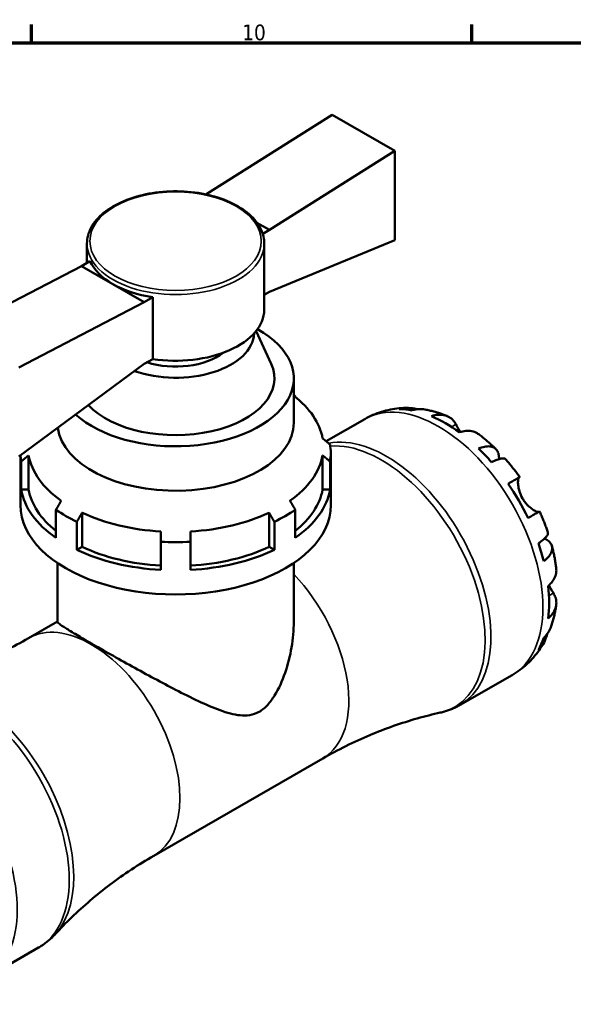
# Model space of a CAD drawing. Header units: millimetres. Extents: x 0 to 896, y 0 to 747.
# Tile 9 of 10: x 629 to 717, y 421 to 578. Entities that reach past the tile are written whole.
import ezdxf

# ---------------------------------------------------------------- set-up
doc = ezdxf.new("R2010")
doc.units = ezdxf.units.MM
for name, color, linetype, lineweight in [('Border (ISO)', 7, 'Continuous', 70), ('Visible (ISO)', 7, 'Continuous', 50), ('Visible Narrow (ISO)', 7, 'Continuous', 35)]:
    doc.layers.add(name, color=color, linetype=linetype, lineweight=lineweight)
doc.styles.add('Note Text (ISO)', font='tahoma.ttf')

# ---------------------------------------------------------------- blocks, each defined once
blk = doc.blocks.new('Borders Default Border')
at = {"layer": 'Border (ISO)'}
for p, q in [((630.75, 574), (630.75, 576.9)), ((700.83, 574), (700.83, 576.9))]:
    blk.add_line(p, q, dxfattribs=at)
at = {"layer": 'Border (ISO)', "flags": 128}
blk.add_lwpolyline([(20, 20), (20, 574), (821, 574), (821, 20), (20, 20)], dxfattribs=at)
at = {"layer": 'Border (ISO)', "color": 232, "true_color": 0xca0064, "insert": (664.29, 574.35), "char_height": 2.5, "attachment_point": 7, "style": 'Note Text (ISO)'}
blk.add_mtext('10', dxfattribs=at)

msp = doc.modelspace()

# ---------------------------------------------------------------- linework, layer by layer
at = {"layer": 'Visible (ISO)'}
for p, q in [((658.68, 549.949), (678.62, 562.523)), ((678.62, 562.523), (688.591, 556.782)), ((688.591, 556.782), (668.65, 544.207)), ((688.591, 542.593), (688.591, 556.782)), ((658.68, 549.949), (658.531, 549.863)), ((658.68, 549.949), (659.022, 549.752)), ((666.636, 545.367), (668.65, 544.207)), ((668.65, 544.207), (667.557, 543.578)), ((668.65, 534.385), (688.591, 542.593)), ((639.595, 542.044), (639.595, 538.959)), ((667.795, 542.044), (667.795, 531.514)), ((640.075, 539.235), (638.74, 538.466)), ((638.74, 538.466), (618.799, 528.075)), ((638.74, 538.466), (643.725, 535.595)), ((643.725, 535.595), (648.71, 532.725)), ((668.65, 534.385), (667.795, 533.892)), ((650.046, 533.494), (648.71, 532.725)), ((650.046, 533.494), (650.046, 523.671)), ((628.769, 522.333), (648.71, 532.725)), ((666.498, 528.112), (668.889, 522.92)), ((650.046, 523.671), (648.71, 522.902)), ((648.71, 522.902), (628.769, 508.145)), ((672.495, 520.6), (672.495, 513.528)), ((672.725, 517.625), (672.725, 517.77)), ((677.645, 510.577), (683.775, 514.107)), ((629.02, 500.406), (629.02, 508.33)), ((630.313, 508.332), (630.313, 502.895)), ((677.077, 502.895), (677.077, 508.332)), ((678.37, 500.406), (678.37, 508.725)), ((629.132, 502.895), (629.132, 507.372)), ((678.258, 502.895), (678.258, 507.372)), ((630.313, 502.895), (629.132, 502.895)), ((678.258, 502.895), (677.077, 502.895)), ((634.665, 495.204), (634.665, 499.68)), ((638.823, 499.207), (638.823, 493.771)), ((668.567, 493.771), (668.567, 499.207)), ((672.725, 495.204), (672.725, 499.68)), ((637.988, 493.29), (637.988, 497.766)), ((669.402, 493.29), (669.402, 497.766)), ((638.823, 493.771), (637.988, 493.29)), ((651.345, 490.104), (651.345, 494.58)), ((656.045, 490.104), (656.045, 494.58)), ((669.402, 493.29), (668.567, 493.771)), ((634.895, 491.203), (634.895, 481.855)), ((672.495, 491.203), (672.495, 481.855)), ((630.292, 479.24), (634.895, 481.891)), ((698.959, 468.615), (707.23, 473.377)), ((650.228, 444.62), (677.098, 460.093)), ((623.614, 425.226), (631.885, 429.989))]:
    msp.add_line(p, q, dxfattribs=at)
for centre, major_axis, ratio, start_param, end_param in [((653.695, 541.337), (-14.1, 0), 0.5758617, 0.2617994, 0.7853982), ((653.695, 541.337), (14.1, 0), 0.5758617, 3.9269908, 4.4505896), ((653.695, 531.514), (14.1, 0), 0.5758617, 4.4505896, 6.2831853), ((653.695, 520.6), (18.8, 0), 0.5758617, 3.7043657, 7.0885046), ((653.695, 527.876), (12.48, 0), 0.5758617, 4.1611364, 6.2632796), ((653.695, 527.876), (-9.4, 0), 0.5758617, 1.0637396, 2.5057049), ((653.695, 520.6), (15.72, 0), 0.5758617, 3.6325616, 6.5424526), ((653.695, 508.725), (-24.675, 0), 0.5758617, 3.8316082, 3.8461401), ((653.695, 509.685), (23.5, 0), 0.5758617, 0.1001674, 0.6435011), ((696.616, 494.383), (-11.648, 20.227), 0.5780931, 5.8247609, 5.9600789), ((696.616, 494.383), (-11.648, 20.227), 0.5780931, 5.3643515, 5.6350902), ((653.695, 513.528), (18.8, 0), 0.5758617, 3.2165719, 6.2831853), ((653.695, 508.725), (24.675, 0), 0.5758617, 6.1878026, 6.378568), ((696.616, 494.383), (-11.648, 20.227), 0.5780931, 5.0393628, 5.1746808), ((653.695, 508.725), (-24.675, 0), 0.5758617, 0.0273129, 0.0953827), ((653.695, 509.685), (-23.5, 0), 0.5758617, 0.1001674, 0.6852307), ((653.695, 509.685), (23.5, 0), 0.5758617, 5.5979546, 6.1830179), ((696.616, 494.383), (-11.648, 20.227), 0.5780931, 4.5789534, 4.849692), ((653.695, 504.249), (-24.675, 0), 0.5758617, 0.0953827, 0.6900155), ((653.695, 504.249), (-23.5, 0), 0.5758617, 0.1001674, 0.6269887), ((653.695, 504.249), (23.5, 0), 0.5758617, 5.6561966, 6.1830179), ((653.695, 504.249), (24.675, 0), 0.5758617, 5.5931698, 6.1878026), ((653.695, 500.406), (-24.675, 0), 0.5758617, 0, 3.1415927), ((653.695, 508.725), (24.675, 0), 0.5758617, 3.8316082, 4.0223735), ((653.695, 509.685), (-23.5, 0), 0.5758617, 0.8855656, 1.4706289), ((653.695, 509.685), (-23.5, 0), 0.5758617, 1.6709637, 2.2560271), ((653.695, 508.725), (24.675, 0), 0.5758617, 5.4024045, 5.5931698), ((653.695, 504.249), (23.5, 0), 0.5758617, 4.0271582, 4.6122216), ((653.695, 508.725), (24.675, 0), 0.5758617, 4.6170063, 4.8077716), ((653.695, 504.249), (23.5, 0), 0.5758617, 4.8125564, 5.3976197), ((696.616, 494.383), (-11.648, 20.227), 0.5780931, 4.2539646, 4.3892826), ((653.695, 504.249), (24.675, 0), 0.5758617, 4.0223735, 4.6170063), ((653.695, 504.249), (24.675, 0), 0.5758617, 4.8077716, 5.4024045), ((696.616, 494.383), (-11.648, 20.227), 0.5780931, 3.7935552, 4.0642939), ((696.616, 494.383), (11.648, -20.227), 0.5780931, 0.3269738, 0.4622918)]:
    msp.add_ellipse(centre, major_axis=major_axis, ratio=ratio, start_param=start_param, end_param=end_param, dxfattribs=at)
for points, knots in [([(639.595, 542.044), (639.595, 542.911), (639.824, 543.776), (640.715, 545.433), (641.391, 546.221), (643.137, 547.65), (644.22, 548.285), (646.671, 549.322), (648.039, 549.722), (650.915, 550.249), (652.422, 550.376), (655.428, 550.347), (656.926, 550.192), (659.767, 549.612), (661.109, 549.187), (663.504, 548.104), (664.557, 547.445), (666.256, 545.951), (666.905, 545.115), (667.629, 543.521), (667.795, 542.783), (667.795, 542.044)], [3.9269908, 3.9269908, 3.9269908, 3.9269908, 4.2271809, 4.2271809, 4.5398758, 4.5398758, 4.8642903, 4.8642903, 5.1898432, 5.1898432, 5.5144344, 5.5144344, 5.8386409, 5.8386409, 6.1633155, 6.1633155, 6.4889404, 6.4889404, 6.8127909, 6.8127909, 7.0685835, 7.0685835, 7.0685835, 7.0685835]), ([(683.775, 514.107), (684.2, 514.351), (684.639, 514.572), (685.536, 514.962), (685.994, 515.132), (686.919, 515.418), (687.386, 515.535), (688.323, 515.719), (688.792, 515.785), (689.726, 515.871), (690.19, 515.89), (690.65, 515.888)], [5.49972085, 5.49972085, 5.49972085, 5.49972085, 5.56468082, 5.56468082, 5.62964079, 5.62964079, 5.69460075, 5.69460075, 5.75956072, 5.75956072, 5.82452068, 5.82452068, 5.82452068, 5.82452068]), ([(689.284, 515.701), (689.678, 515.813), (690.083, 515.872), (690.841, 515.898), (691.263, 515.864), (691.825, 515.744), (691.968, 515.707), (692.109, 515.664)], [0.1494024, 0.1494024, 0.1494024, 0.1494024, 0.29124982, 0.29124982, 0.43706507, 0.43706507, 0.48741206, 0.48741206, 0.48741206, 0.48741206]), ([(693.349, 515.633), (693.043, 515.688), (692.731, 515.706), (692.097, 515.677), (691.721, 515.615), (691.346, 515.502)], [4.26896289, 4.26896289, 4.26896289, 4.26896289, 4.39078313, 4.39078313, 4.53263055, 4.53263055, 4.53263055, 4.53263055]), ([(693.349, 515.633), (693.594, 515.589), (693.837, 515.539), (694.318, 515.429), (694.556, 515.369), (695.028, 515.24), (695.262, 515.17), (695.725, 515.023), (695.955, 514.944), (696.409, 514.78), (696.634, 514.693), (696.857, 514.603)], [5.95483615, 5.95483615, 5.95483615, 5.95483615, 5.99130939, 5.99130939, 6.02778262, 6.02778262, 6.06425586, 6.06425586, 6.10072909, 6.10072909, 6.13720233, 6.13720233, 6.13720233, 6.13720233]), ([(694.389, 514.574), (694.744, 514.693), (695.09, 514.766), (695.715, 514.825), (696.048, 514.814), (696.671, 514.689), (696.96, 514.575), (697.447, 514.289), (697.689, 514.09), (698.048, 513.671), (698.182, 513.472), (698.294, 513.264)], [0.14941001, 0.14941001, 0.14941001, 0.14941001, 0.29044502, 0.29044502, 0.43634177, 0.43634177, 0.58223851, 0.58223851, 0.72934673, 0.72934673, 0.83526259, 0.83526259, 0.83526259, 0.83526259]), ([(698.294, 513.264), (698.298, 513.256), (698.302, 513.248), (698.364, 513.134), (698.427, 513.018), (698.557, 512.785), (698.621, 512.671), (698.773, 512.407), (698.862, 512.256), (698.967, 512.085), (698.976, 512.069), (698.986, 512.054)], [-0.51072287, -0.51072287, -0.51072287, -0.51072287, -0.50653573, -0.50653573, -0.4498196, -0.4498196, -0.40070764, -0.40070764, -0.34173664, -0.34173664, -0.33592843, -0.33592843, -0.33592843, -0.33592843]), ([(701.909, 511.698), (701.826, 511.761), (701.742, 511.817), (701.414, 512.009), (701.126, 512.124), (700.503, 512.249), (700.17, 512.26), (699.545, 512.201), (699.199, 512.128), (698.844, 512.008)], [4.09437396, 4.09437396, 4.09437396, 4.09437396, 4.14541915, 4.14541915, 4.2913159, 4.2913159, 4.43721264, 4.43721264, 4.57824766, 4.57824766, 4.57824766, 4.57824766]), ([(701.91, 511.699), (702.101, 511.555), (702.291, 511.408), (702.666, 511.109), (702.852, 510.956), (703.22, 510.647), (703.402, 510.49), (703.763, 510.17), (703.942, 510.008), (704.295, 509.679), (704.47, 509.512), (704.643, 509.343)], [0.15181689, 0.15181689, 0.15181689, 0.15181689, 0.18846211, 0.18846211, 0.22510733, 0.22510733, 0.26175256, 0.26175256, 0.29839778, 0.29839778, 0.335043, 0.335043, 0.335043, 0.335043]), ([(701.887, 509.431), (702.226, 509.566), (702.547, 509.659), (703.108, 509.767), (703.398, 509.788), (703.917, 509.74), (704.145, 509.671), (704.51, 509.476), (704.679, 509.332), (704.939, 508.962), (705.03, 508.737), (705.13, 508.284), (705.153, 508.021), (705.14, 507.73)], [0.1494024, 0.1494024, 0.1494024, 0.1494024, 0.29124982, 0.29124982, 0.43706507, 0.43706507, 0.58288032, 0.58288032, 0.7290354, 0.7290354, 0.87519047, 0.87519047, 1.01101923, 1.01101923, 1.01101923, 1.01101923]), ([(706.212, 507.688), (706.159, 507.747), (706.086, 507.788), (705.879, 507.842), (705.712, 507.846), (705.301, 507.781), (705.056, 507.712), (704.562, 507.534), (704.269, 507.411), (703.949, 507.256)], [3.99241343, 3.99241343, 3.99241343, 3.99241343, 4.09915263, 4.09915263, 4.24496788, 4.24496788, 4.39078313, 4.39078313, 4.53263055, 4.53263055, 4.53263055, 4.53263055]), ([(706.213, 507.688), (706.37, 507.509), (706.526, 507.328), (706.834, 506.963), (706.986, 506.779), (707.286, 506.406), (707.435, 506.218), (707.728, 505.839), (707.872, 505.647), (708.157, 505.261), (708.298, 505.066), (708.436, 504.87)], [0.44977219, 0.44977219, 0.44977219, 0.44977219, 0.48560592, 0.48560592, 0.52143965, 0.52143965, 0.55727339, 0.55727339, 0.59310712, 0.59310712, 0.62894085, 0.62894085, 0.62894085, 0.62894085]), ([(706.605, 503.822), (706.908, 503.996), (707.177, 504.151), (707.618, 504.404), (707.827, 504.524), (708.154, 504.71), (708.271, 504.777), (708.412, 504.857), (708.447, 504.876), (708.423, 504.861), (708.388, 504.84), (708.334, 504.808)], [0.14941001, 0.14941001, 0.14941001, 0.14941001, 0.29044502, 0.29044502, 0.43634177, 0.43634177, 0.58223851, 0.58223851, 0.72934673, 0.72934673, 0.83526259, 0.83526259, 0.83526259, 0.83526259]), ([(708.334, 504.808), (708.313, 504.796), (708.294, 504.776), (708.248, 504.705), (708.223, 504.641), (708.183, 504.469), (708.169, 504.361), (708.153, 504.055), (708.158, 503.844), (708.217, 503.299), (708.285, 502.956), (708.512, 502.224), (708.675, 501.843), (708.884, 501.482)], [-0.50766593, -0.50766593, -0.50766593, -0.50766593, -0.46718991, -0.46718991, -0.40200215, -0.40200215, -0.33506637, -0.33506637, -0.24300458, -0.24300458, -0.12488859, -0.12488859, 0, 0, 0, 0]), ([(708.884, 501.482), (708.994, 501.292), (709.115, 501.108), (709.384, 500.749), (709.533, 500.576), (709.905, 500.19), (710.132, 499.994), (710.549, 499.685), (710.738, 499.569), (711.016, 499.429), (711.117, 499.388), (711.285, 499.337), (711.353, 499.327), (711.422, 499.332), (711.437, 499.334), (711.45, 499.338)], [0, 0, 0, 0, 0.06608139, 0.06608139, 0.13667451, 0.13667451, 0.23873403, 0.23873403, 0.33457773, 0.33457773, 0.40157847, 0.40157847, 0.46685307, 0.46685307, 0.48798723, 0.48798723, 0.48798723, 0.48798723]), ([(711.586, 499.413), (711.586, 499.414), (711.551, 499.395), (711.421, 499.321), (711.304, 499.255), (710.977, 499.068), (710.768, 498.948), (710.327, 498.695), (710.058, 498.54), (709.755, 498.366)], [4.02068324, 4.02068324, 4.02068324, 4.02068324, 4.14541915, 4.14541915, 4.2913159, 4.2913159, 4.43721264, 4.43721264, 4.57824766, 4.57824766, 4.57824766, 4.57824766]), ([(711.586, 499.414), (711.687, 499.195), (711.786, 498.976), (711.978, 498.536), (712.071, 498.315), (712.254, 497.872), (712.343, 497.649), (712.515, 497.203), (712.599, 496.979), (712.761, 496.529), (712.84, 496.304), (712.916, 496.078)], [0.94186985, 0.94186985, 0.94186985, 0.94186985, 0.97770401, 0.97770401, 1.01353817, 1.01353817, 1.04937233, 1.04937233, 1.08520649, 1.08520649, 1.12104066, 1.12104066, 1.12104066, 1.12104066]), ([(711.403, 494.346), (711.697, 494.545), (711.951, 494.736), (712.353, 495.073), (712.536, 495.249), (712.8, 495.57), (712.881, 495.715), (712.938, 495.919), (712.94, 496.003), (712.916, 496.078)], [0.1494024, 0.1494024, 0.1494024, 0.1494024, 0.29124982, 0.29124982, 0.43706507, 0.43706507, 0.58288032, 0.58288032, 0.69008895, 0.69008895, 0.69008895, 0.69008895]), ([(712.402, 495.128), (712.668, 494.991), (712.892, 494.838), (713.237, 494.523), (713.386, 494.332), (713.574, 493.925), (713.613, 493.708), (713.599, 493.297), (713.543, 493.066), (713.324, 492.595), (713.16, 492.356), (712.785, 491.926), (712.543, 491.696), (712.257, 491.47)], [3.66745899, 3.66745899, 3.66745899, 3.66745899, 3.80684248, 3.80684248, 3.95299756, 3.95299756, 4.09915263, 4.09915263, 4.24496788, 4.24496788, 4.39078313, 4.39078313, 4.53263055, 4.53263055, 4.53263055, 4.53263055]), ([(713.564, 493.892), (713.625, 493.657), (713.682, 493.422), (713.79, 492.952), (713.842, 492.716), (713.938, 492.244), (713.984, 492.007), (714.068, 491.534), (714.107, 491.297), (714.178, 490.822), (714.211, 490.585), (714.24, 490.347)], [1.23573065, 1.23573065, 1.23573065, 1.23573065, 1.27236797, 1.27236797, 1.30900528, 1.30900528, 1.34564259, 1.34564259, 1.38227991, 1.38227991, 1.41891722, 1.41891722, 1.41891722, 1.41891722]), ([(712.97, 487.541), (713.252, 487.788), (713.488, 488.05), (713.853, 488.56), (714.011, 488.853), (714.215, 489.452), (714.261, 489.758), (714.259, 490.138), (714.253, 490.242), (714.24, 490.347)], [0.14941001, 0.14941001, 0.14941001, 0.14941001, 0.29044502, 0.29044502, 0.43634177, 0.43634177, 0.58223851, 0.58223851, 0.63436131, 0.63436131, 0.63436131, 0.63436131]), ([(713.081, 487.642), (713.106, 487.596), (713.131, 487.551), (713.25, 487.334), (713.343, 487.17), (713.522, 486.864), (713.607, 486.722), (713.725, 486.529), (713.762, 486.469), (713.797, 486.412)], [-1.84588864, -1.84588864, -1.84588864, -1.84588864, -1.82942275, -1.82942275, -1.76558177, -1.76558177, -1.70117883, -1.70117883, -1.66961913, -1.66961913, -1.66961913, -1.66961913]), ([(713.797, 486.412), (713.921, 486.212), (714.026, 485.997), (714.208, 485.478), (714.258, 485.17), (714.261, 484.608), (714.215, 484.302), (714.011, 483.702), (713.853, 483.409), (713.488, 482.9), (713.252, 482.637), (712.97, 482.391)], [3.89239507, 3.89239507, 3.89239507, 3.89239507, 3.99831093, 3.99831093, 4.14541915, 4.14541915, 4.2913159, 4.2913159, 4.43721264, 4.43721264, 4.57824766, 4.57824766, 4.57824766, 4.57824766]), ([(714.235, 484.517), (714.203, 484.279), (714.165, 484.041), (714.082, 483.565), (714.035, 483.327), (713.932, 482.852), (713.876, 482.615), (713.753, 482.142), (713.687, 481.906), (713.543, 481.435), (713.465, 481.2), (713.382, 480.965)], [1.71686566, 1.71686566, 1.71686566, 1.71686566, 1.75333143, 1.75333143, 1.78979721, 1.78979721, 1.82626299, 1.82626299, 1.86272876, 1.86272876, 1.89919454, 1.89919454, 1.89919454, 1.89919454]), ([(634.895, 481.855), (634.895, 481.79), (634.99, 481.682), (635.419, 481.347), (635.753, 481.12), (636.676, 480.536), (637.265, 480.178), (638.676, 479.341), (639.497, 478.862), (641.305, 477.821), (642.314, 477.246), (644.467, 476.031), (645.61, 475.391), (647.941, 474.102), (649.131, 473.451), (651.467, 472.193), (652.613, 471.587), (654.908, 470.404), (656.128, 469.794), (658.509, 468.678), (659.669, 468.172), (661.891, 467.366), (662.944, 467.062), (664.475, 466.91), (664.977, 466.91), (665.98, 467.074), (666.482, 467.238), (667.495, 467.821), (667.94, 468.203), (668.747, 469.081), (669.109, 469.578), (670.108, 471.188), (670.657, 472.413), (671.561, 475.02), (671.909, 476.395), (672.376, 479.151), (672.495, 480.532), (672.495, 481.855)], [1.7205478, 1.7205478, 1.7205478, 1.7205478, 2.1041382, 2.1041382, 2.4877287, 2.4877287, 2.8713191, 2.8713191, 3.2549096, 3.2549096, 3.6385, 3.6385, 4.0220905, 4.0220905, 4.4056809, 4.4056809, 4.7892714, 4.7892714, 5.2194083, 5.2194083, 5.6495453, 5.6495453, 6.0796822, 6.0796822, 6.2947507, 6.2947507, 6.5098191, 6.5098191, 6.7248876, 6.7248876, 6.9399561, 6.9399561, 7.370093, 7.370093, 7.80023, 7.80023, 8.2303669, 8.2303669, 8.2303669, 8.2303669]), ([(712.792, 479.877), (712.758, 479.725), (712.716, 479.573), (712.536, 479.019), (712.353, 478.638), (711.951, 477.996), (711.697, 477.676), (711.403, 477.391)], [4.19148567, 4.19148567, 4.19148567, 4.19148567, 4.24496788, 4.24496788, 4.39078313, 4.39078313, 4.53263055, 4.53263055, 4.53263055, 4.53263055]), ([(712.257, 479.283), (712.543, 479.55), (712.785, 479.844), (713.132, 480.382), (713.275, 480.666), (713.382, 480.965)], [0.1494024, 0.1494024, 0.1494024, 0.1494024, 0.29124982, 0.29124982, 0.41559352, 0.41559352, 0.41559352, 0.41559352]), ([(630.292, 479.24), (629.078, 478.541), (627.843, 477.88), (625.346, 476.641), (624.085, 476.064), (621.555, 474.998), (620.287, 474.51), (617.762, 473.623), (616.505, 473.225), (614.021, 472.517), (612.793, 472.207), (611.588, 471.94)], [5.49972085, 5.49972085, 5.49972085, 5.49972085, 5.53560012, 5.53560012, 5.57147939, 5.57147939, 5.60735866, 5.60735866, 5.64323793, 5.64323793, 5.6791172, 5.6791172, 5.6791172, 5.6791172]), ([(712.262, 478.501), (712.033, 478.097), (711.783, 477.699), (711.238, 476.924), (710.943, 476.546), (710.31, 475.817), (709.971, 475.466), (709.252, 474.8), (708.872, 474.485), (708.076, 473.897), (707.66, 473.625), (707.23, 473.377)], [2.02941528, 2.02941528, 2.02941528, 2.02941528, 2.09515786, 2.09515786, 2.16090045, 2.16090045, 2.22664303, 2.22664303, 2.29238561, 2.29238561, 2.3581282, 2.3581282, 2.3581282, 2.3581282]), ([(698.959, 468.615), (698.762, 468.501), (698.562, 468.394), (698.155, 468.192), (697.949, 468.097), (697.53, 467.921), (697.319, 467.84), (696.891, 467.69), (696.676, 467.621), (696.241, 467.497), (696.022, 467.442), (695.802, 467.393)], [2.3581282, 2.3581282, 2.3581282, 2.3581282, 2.39400747, 2.39400747, 2.42988674, 2.42988674, 2.46576601, 2.46576601, 2.50164528, 2.50164528, 2.53752454, 2.53752454, 2.53752454, 2.53752454]), ([(677.098, 460.093), (678.312, 460.792), (679.547, 461.453), (682.044, 462.692), (683.305, 463.269), (685.834, 464.335), (687.103, 464.823), (689.628, 465.71), (690.885, 466.108), (693.369, 466.816), (694.597, 467.125), (695.802, 467.393)], [2.3581282, 2.3581282, 2.3581282, 2.3581282, 2.39400747, 2.39400747, 2.42988674, 2.42988674, 2.46576601, 2.46576601, 2.50164528, 2.50164528, 2.53752454, 2.53752454, 2.53752454, 2.53752454]), ([(634.526, 432.107), (635.363, 433.015), (636.246, 433.921), (638.106, 435.715), (639.081, 436.602), (641.115, 438.341), (642.174, 439.193), (644.366, 440.845), (645.498, 441.646), (647.822, 443.184), (649.014, 443.921), (650.228, 444.62)], [2.17873185, 2.17873185, 2.17873185, 2.17873185, 2.21461112, 2.21461112, 2.25049039, 2.25049039, 2.28636966, 2.28636966, 2.32224893, 2.32224893, 2.3581282, 2.3581282, 2.3581282, 2.3581282]), ([(634.526, 432.107), (634.374, 431.941), (634.216, 431.779), (633.89, 431.466), (633.723, 431.313), (633.379, 431.019), (633.202, 430.877), (632.839, 430.604), (632.654, 430.472), (632.275, 430.222), (632.082, 430.102), (631.885, 429.989)], [2.17873185, 2.17873185, 2.17873185, 2.17873185, 2.21461112, 2.21461112, 2.25049039, 2.25049039, 2.28636966, 2.28636966, 2.32224893, 2.32224893, 2.3581282, 2.3581282, 2.3581282, 2.3581282])]:
    msp.add_open_spline(points, degree=3, knots=knots, dxfattribs=at)
for points, weights in [([(672.495, 517.902), (672.609, 517.836), (672.725, 517.77)], [1.2171885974, 1.20989406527, 1.20259019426]), ([(678.258, 510.078), (677.653, 510.57), (677.077, 511.039)], [1.20259019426, 1.22998749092, 1.25725338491]), ([(629.132, 507.372), (629.737, 507.864), (630.313, 508.332)], [1.20259019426, 1.22998749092, 1.25725338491]), ([(677.077, 508.332), (677.653, 507.864), (678.258, 507.372)], [1.25725338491, 1.22998749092, 1.20259019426]), ([(635.499, 501.121), (635.092, 500.418), (634.665, 499.68)], [1.25725338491, 1.22998749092, 1.20259019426]), ([(672.725, 499.68), (672.298, 500.418), (671.89, 501.121)], [1.20259019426, 1.22998749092, 1.25725338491]), ([(637.988, 497.766), (638.416, 498.504), (638.823, 499.207)], [1.20259019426, 1.22998749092, 1.25725338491]), ([(668.567, 499.207), (668.974, 498.504), (669.402, 497.766)], [1.25725338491, 1.22998749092, 1.20259019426]), ([(651.345, 496.22), (651.345, 495.42), (651.345, 494.58)], [1.25725338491, 1.22998749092, 1.20259019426]), ([(656.045, 494.58), (656.045, 495.42), (656.045, 496.22)], [1.20259019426, 1.22998749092, 1.25725338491])]:
    msp.add_rational_spline(points, weights, degree=2, dxfattribs=at)
at = {"layer": 'Visible Narrow (ISO)'}
for p, q in [((698.294, 513.264), (697.6, 512.865)), ((708.334, 504.808), (706.61, 503.815)), ((713.797, 486.412), (713.093, 486.006))]:
    msp.add_line(p, q, dxfattribs=at)
msp.add_ellipse((653.695, 542.428), major_axis=(13.63, 0), ratio=0.5758617, dxfattribs=at)
for centre, major_axis, ratio, start_param, end_param in [((653.695, 542.044), (-14.1, 0), 0.5758617, 0, 3.1415927), ((695.503, 493.742), (-11.727, 20.365), 0.5780931, 3.1415927, 6.2831853), ((687.232, 488.979), (11.727, -20.365), 0.5780931, 0, 2.9459229), ((686.42, 488.512), (-11.656, 20.241), 0.5780931, 2.9621963, 6.0139304), ((667.13, 477.403), (9.968, -17.31), 0.5780931, 0, 1.9685097), ((640.26, 461.93), (-9.968, 17.31), 0.5780931, 3.1415927, 6.2831853), ((620.158, 450.354), (-11.727, 20.365), 0.5780931, 3.1415927, 6.2831853), ((620.969, 450.821), (11.656, -20.241), 0.5780931, 0.1793963, 2.9621963), ((611.887, 445.591), (-11.727, 20.365), 0.5780931, 3.1415927, 6.2831853)]:
    msp.add_ellipse(centre, major_axis=major_axis, ratio=ratio, start_param=start_param, end_param=end_param, dxfattribs=at)

# ---------------------------------------------------------------- block references
msp.add_blockref('Borders Default Border', (0, 0))

doc.saveas('drawing.dxf')
